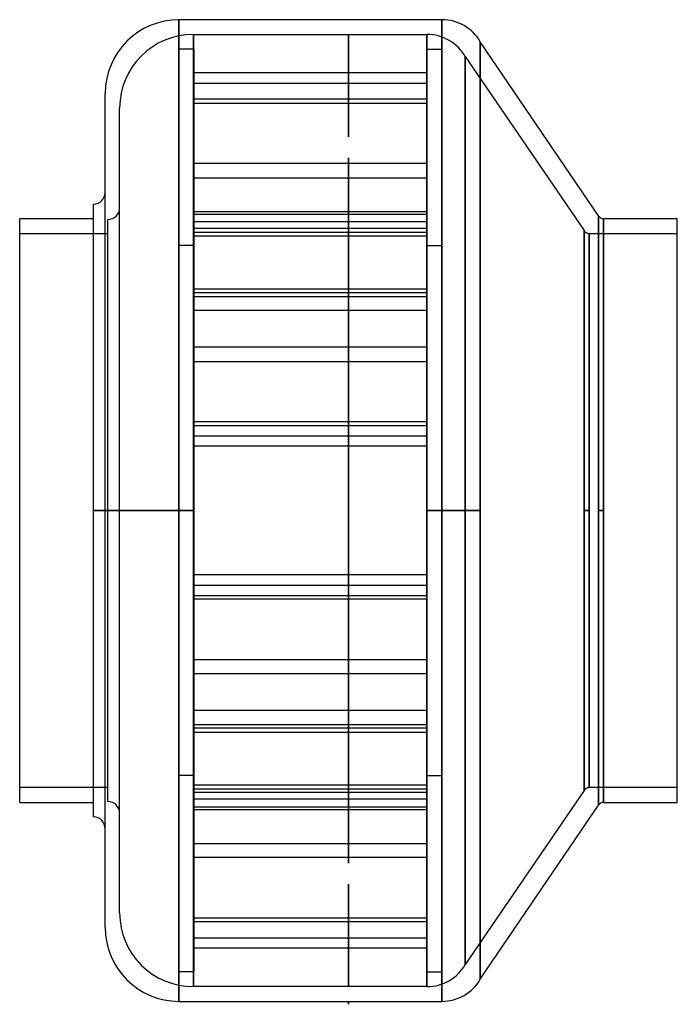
# Model space of a CAD drawing. Header units: millimetres. Extents: x -112 to 112, y -168 to 166.
import ezdxf

# ---------------------------------------------------------------- set-up
doc = ezdxf.new("R2010")
doc.units = ezdxf.units.MM
doc.layers.add('MAIN-1', color=7, linetype='Continuous')
doc.layers.add('MAIN-2', color=7, linetype='Continuous')

msp = doc.modelspace()

# ---------------------------------------------------------------- linework, layer by layer
at = {"layer": 'MAIN-1'}
for p, q in [((-57.5, 0), (-57.5, 166.5)), ((31.7, 166.5), (-57.5, 166.5)), ((31.7, 0), (31.7, 166.5)), ((44.69, 0), (44.69, 159)), ((84.77, 100), (44.69, 159)), ((-82.5, 0), (-82.5, 141.5)), ((-86.5, 0), (-86.5, 103.95)), ((-86.5, 99), (-111.5, 99)), ((-111.5, -99), (-111.5, 99)), ((84.77, 0), (84.77, 100)), ((111.5, 99), (86.5, 99)), ((86.5, 0), (86.5, 99)), ((111.5, -99), (111.5, 99)), ((-86.5, -103.95), (-86.5, 0)), ((-86.5, 0), (-82.5, 0)), ((-57.5, 0), (-82.5, 0)), ((-82.5, -141.5), (-82.5, 0)), ((-57.5, -166.5), (-57.5, 0)), ((44.69, 0), (31.7, 0)), ((31.7, -166.5), (31.7, 0)), ((44.69, -159), (44.69, 0)), ((84.77, 0), (86.5, 0)), ((84.77, -100), (84.77, 0)), ((86.5, -99), (86.5, 0)), ((-111.5, -99), (-86.5, -99)), ((44.69, -159), (84.77, -100)), ((86.5, -99), (111.5, -99)), ((-57.5, -166.5), (0, -166.5)), ((0, -166.5), (31.7, -166.5)), ((0, -166.5), (0, -167.5)), ((0, -167.5), (0, -166.5)), ((0, -166.5), (0, -166.5)), ((0, -166.5), (0, -166.5)), ((0, -166.5), (0, -166.5)), ((0, -166.5), (0, -166.5)), ((0, -166.5), (0, -166.5)), ((0, -166.5), (0, -166.5)), ((0, -166.5), (0, -166.5)), ((0, -166.5), (0, -166.5)), ((0, -166.5), (0, -166.5)), ((0, -166.5), (0, -166.5)), ((0, -166.5), (0, -166.5)), ((0, -166.5), (0, -166.5)), ((0, -167.5), (0, -167.5))]:
    msp.add_line(p, q, dxfattribs=at)
for centre, radius, start, end in [((-57.5, 141.5), 25, 90, 180), ((31.7, 151.5), 15, 30, 90), ((-86.5, 107.95), 4, 270, 359.9999), ((86.5, 101), 2, 210.0001, 270), ((86.5, -101), 2, 90, 149.9999), ((-86.5, -107.95), 4, 0.0001, 90), ((-57.5, -141.5), 25, 180, 270), ((31.7, -151.5), 15, 270, 330)]:
    msp.add_arc(centre, radius, start, end, dxfattribs=at)
at = {"layer": 'MAIN-2'}
for p, q in [((-57.5, 166.5), (-57.5, 0)), ((31.7, 166.5), (31.7, 0)), ((-52.6, 0), (-52.6, 161.5)), ((-52.6, 161.5), (-52.6, 0)), ((-52.6, 161.5), (0, 161.5)), ((0, 161.5), (0, 161.5)), ((0, 161.5), (0, 161.5)), ((0, 161.5), (0, 161.5)), ((0, 161.5), (0, 161.5)), ((0, 161.5), (0, 161.5)), ((0, 161.5), (0, 161.5)), ((0, 161.5), (0, 161.5)), ((0, 161.5), (0, 161.5)), ((0, 161.5), (0, 161.5)), ((0, 161.5), (0, 161.5)), ((0, 161.5), (0, 161.5)), ((0, 161.5), (0, 161.5)), ((0, 161.5), (0, 161.5)), ((0, 161.5), (0, 161.5)), ((0, 161.5), (0, 161.5)), ((0, 161.5), (0, 161.5)), ((0, 161.5), (0, 161.5)), ((0, 161.5), (26.6, 161.5)), ((0, 161.5), (0, 126.74)), ((0, 126.74), (0, 161.5)), ((0, 161.5), (0, 161.5)), ((0, 161.5), (0, 161.5)), ((0, 161.5), (0, 161.5)), ((0, 161.5), (0, 161.5)), ((0, 161.5), (0, 161.5)), ((0, 161.5), (0, 161.5)), ((0, 161.5), (0, 161.5)), ((0, 161.5), (0, 161.5)), ((0, 161.5), (0, 161.5)), ((0, 161.5), (0, 161.5)), ((0, 161.5), (0, 161.5)), ((0, 161.5), (0, 161.5)), ((26.6, 0), (26.6, 161.5)), ((26.6, 161.5), (26.6, 0)), ((44.69, 159), (44.69, 0)), ((-57.5, 0), (-57.5, 156.5)), ((-52.5, 156.5), (-57.5, 156.5)), ((-52.5, 156.5), (-52.5, 0)), ((26.7, 0), (26.7, 156.5)), ((26.7, 156.5), (31.7, 156.5)), ((31.7, 156.5), (31.7, 0)), ((39.59, 0), (39.59, 154)), ((39.59, 154), (39.59, 0)), ((39.59, 154), (79.87, 95)), ((26.7, 148.51), (-52.5, 148.51)), ((-52.5, 144.98), (26.7, 144.98)), ((26.7, 139.51), (-52.5, 139.51)), ((-52.5, 138.21), (26.7, 138.21)), ((-77.6, 0), (-77.6, 136.5)), ((26.7, 117.73), (-52.5, 117.73)), ((0, 119.66), (0, -119.66)), ((0, -119.66), (0, 119.66)), ((-52.5, 112.9), (26.7, 112.9)), ((-52.5, 101.42), (26.7, 101.42)), ((-52.5, 100.49), (26.7, 100.49)), ((-81.6, 0), (-81.6, 98.7)), ((26.7, 97.89), (-52.5, 97.89)), ((84.77, 100), (84.77, 0)), ((86.5, 99), (86.5, 0)), ((-111.5, 94), (-81.6, 94)), ((26.7, 95.66), (-52.5, 95.66)), ((-52.5, 94.41), (26.7, 94.41)), ((79.87, 95), (79.87, 0)), ((79.87, 0), (79.87, 95)), ((81.6, 94), (111.5, 94)), ((81.6, 94), (81.6, 0)), ((81.6, 0), (81.6, 94)), ((26.7, 93.12), (-52.5, 93.12)), ((-52.5, 89.9), (-57.5, 89.9)), ((26.7, 89.9), (31.7, 89.9)), ((-52.5, 75.18), (26.7, 75.18)), ((26.7, 73.88), (-52.5, 73.88)), ((-52.5, 72.63), (26.7, 72.63)), ((26.7, 67.8), (-52.5, 67.8)), ((26.7, 55.4), (-52.5, 55.4)), ((-52.5, 50.57), (26.7, 50.57)), ((26.7, 30.08), (-52.5, 30.08)), ((-52.5, 28.79), (26.7, 28.79)), ((-52.5, 25.31), (26.7, 25.31)), ((-52.5, 25.31), (26.7, 25.31)), ((26.7, 21.78), (-52.5, 21.78)), ((26.7, 21.78), (-52.5, 21.78)), ((-82.5, 0), (-86.5, 0)), ((-82.5, 0), (-57.5, 0)), ((-77.6, 0), (-81.6, 0)), ((-52.6, 0), (-77.6, 0)), ((-57.5, 0), (-57.5, -166.5)), ((-52.5, 0), (-57.5, 0)), ((-57.5, 0), (-52.5, 0)), ((-52.6, 0), (-52.6, -161.5)), ((-52.5, 0), (-52.5, -156.5)), ((39.59, 0), (26.6, 0)), ((26.6, 0), (26.6, -161.5)), ((26.7, 0), (31.7, 0)), ((31.7, 0), (26.7, 0)), ((31.7, 0), (31.7, -166.5)), ((31.7, 0), (44.69, 0)), ((31.7, 0), (31.7, -156.5)), ((39.59, 0), (39.59, -154)), ((44.69, 0), (44.69, -159)), ((79.87, 0), (79.87, -95)), ((79.87, 0), (81.6, 0)), ((81.6, 0), (81.6, -94)), ((84.77, 0), (84.77, -100)), ((86.5, 0), (84.77, 0)), ((86.5, 0), (86.5, -99)), ((-81.6, -98.7), (-81.6, 0)), ((-77.6, 0), (-81.6, 0)), ((-77.6, 0), (-52.6, 0)), ((-77.6, -136.5), (-77.6, 0)), ((-57.5, 0), (-52.5, 0)), ((-52.5, 0), (-57.5, 0)), ((-57.5, -156.5), (-57.5, 0)), ((-52.6, -161.5), (-52.6, 0)), ((26.6, 0), (39.59, 0)), ((26.6, -161.5), (26.6, 0)), ((31.7, 0), (26.7, 0)), ((26.7, 0), (31.7, 0)), ((26.7, -156.5), (26.7, 0)), ((39.59, -154), (39.59, 0)), ((79.87, -95), (79.87, 0)), ((81.6, 0), (79.87, 0)), ((81.6, -94), (81.6, 0)), ((26.7, -21.78), (-52.5, -21.78)), ((26.7, -21.78), (-52.5, -21.78)), ((-52.5, -25.31), (26.7, -25.31)), ((-52.5, -25.31), (26.7, -25.31)), ((-52.5, -28.79), (26.7, -28.79)), ((26.7, -30.08), (-52.5, -30.08)), ((-52.5, -50.57), (26.7, -50.57)), ((26.7, -55.4), (-52.5, -55.4)), ((26.7, -67.8), (-52.5, -67.8)), ((-52.5, -72.63), (26.7, -72.63)), ((26.7, -73.88), (-52.5, -73.88)), ((-52.5, -75.18), (26.7, -75.18)), ((-52.5, -89.9), (-57.5, -89.9)), ((26.7, -89.9), (31.7, -89.9)), ((26.7, -93.12), (-52.5, -93.12)), ((-81.6, -94), (-111.5, -94)), ((-52.5, -94.41), (26.7, -94.41)), ((26.7, -95.66), (-52.5, -95.66)), ((79.87, -95), (39.59, -154)), ((111.5, -94), (81.6, -94)), ((26.7, -97.89), (-52.5, -97.89)), ((-52.5, -100.49), (26.7, -100.49)), ((-52.5, -101.42), (26.7, -101.42)), ((-52.5, -112.9), (26.7, -112.9)), ((26.7, -117.73), (-52.5, -117.73)), ((0, -126.74), (0, -161.5)), ((0, -161.5), (0, -126.74)), ((-52.5, -138.21), (26.7, -138.21)), ((26.7, -139.51), (-52.5, -139.51)), ((-52.5, -144.98), (26.7, -144.98)), ((26.7, -148.51), (-52.5, -148.51)), ((-52.5, -156.5), (-57.5, -156.5)), ((26.7, -156.5), (31.7, -156.5)), ((0, -161.5), (-52.6, -161.5)), ((0, -161.5), (0, -161.5)), ((0, -161.5), (0, -161.5)), ((0, -161.5), (0, -161.5)), ((0, -161.5), (0, -161.5)), ((0, -161.5), (0, -161.5)), ((0, -161.5), (0, -161.5)), ((0, -161.5), (0, -161.5)), ((0, -161.5), (0, -161.5)), ((0, -161.5), (0, -161.5)), ((0, -161.5), (0, -161.5)), ((0, -161.5), (0, -161.5)), ((0, -161.5), (0, -161.5)), ((0, -161.5), (0, -161.5)), ((0, -161.5), (0, -161.5)), ((0, -161.5), (0, -161.5)), ((0, -161.5), (0, -161.5)), ((0, -161.5), (0, -161.5)), ((26.6, -161.5), (0, -161.5)), ((0, -161.5), (0, -161.5)), ((0, -161.5), (0, -161.5)), ((0, -161.5), (0, -161.5)), ((0, -161.5), (0, -161.5)), ((0, -161.5), (0, -161.5)), ((0, -161.5), (0, -161.5)), ((0, -161.5), (0, -161.5)), ((0, -161.5), (0, -161.5)), ((0, -161.5), (0, -161.5)), ((0, -161.5), (0, -161.5)), ((0, -161.5), (0, -161.5)), ((0, -161.5), (0, -161.5)), ((0, -166.5), (0, -166.5)), ((0, -166.5), (0, -166.5)), ((0, -166.5), (0, -166.5)), ((0, -166.5), (0, -166.5)), ((0, -166.5), (0, -166.5)), ((0, -166.5), (0, -166.5)), ((0, -166.5), (0, -166.5)), ((0, -166.5), (0, -166.5)), ((0, -166.5), (0, -166.5)), ((0, -166.5), (0, -166.5)), ((0, -166.5), (0, -166.5)), ((0, -166.5), (0, -166.5)), ((0, -166.5), (0, -166.5)), ((0, -166.5), (0, -166.5)), ((0, -166.5), (0, -166.5))]:
    msp.add_line(p, q, dxfattribs=at)
for centre, radius, start, end in [((-52.6, 136.5), 25, 90, 180), ((26.6, 146.5), 15, 30, 90), ((-81.6, 102.7), 4, 270, 359.9999), ((81.6, 96), 2, 210.0001, 270), ((81.6, -96), 2, 90, 149.9999), ((-81.6, -102.7), 4, 0.0001, 90), ((-52.6, -136.5), 25, 180, 270), ((26.6, -146.5), 15, 270, 330)]:
    msp.add_arc(centre, radius, start, end, dxfattribs=at)
for centre, start_param, end_param in [((0, 126.74), -1.570796, 1.570796), ((0, 126.74), 1.570796, 4.712389), ((0, 119.66), -1.570796, 1.570796), ((0, 119.66), 1.570796, 4.712389), ((0, -119.66), -1.570796, 1.570796), ((0, -119.66), 1.570796, 4.712389), ((0, -126.74), -1.570796, 1.570796), ((0, -126.74), 1.570796, 4.712389)]:
    msp.add_ellipse(centre, major_axis=(0, 0.001), ratio=1, start_param=start_param, end_param=end_param, dxfattribs=at)

doc.saveas('drawing.dxf')
